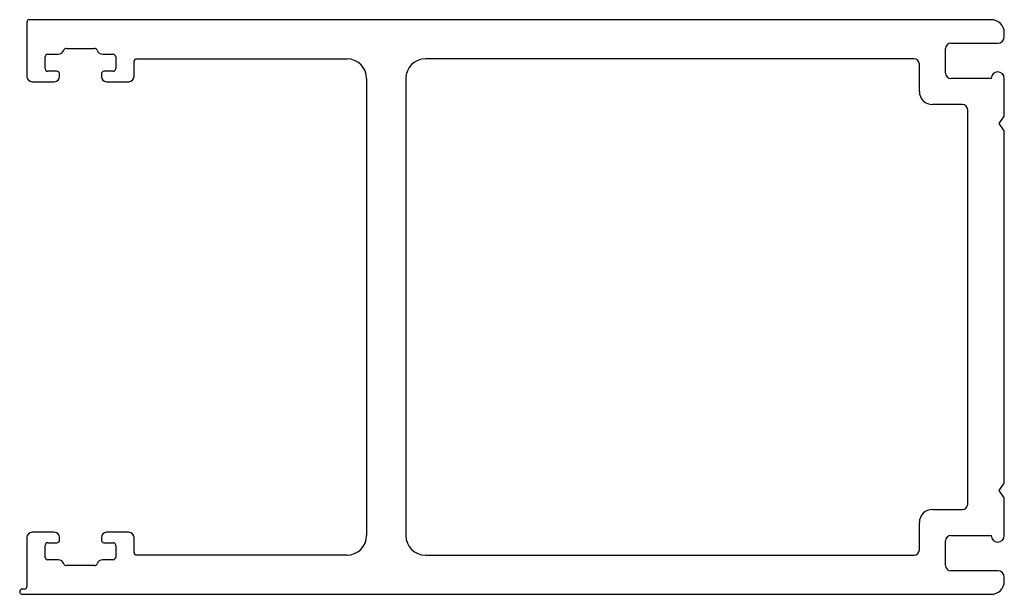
# Model space of a CAD drawing. Header units: millimetres. Extents: x -75.4 to 0, y -14.6 to 29.5.
import ezdxf

# ---------------------------------------------------------------- set-up
doc = ezdxf.new("R2010")
doc.units = ezdxf.units.MM

msp = doc.modelspace()

# ---------------------------------------------------------------- linework, layer by layer
at = {"color": 7, "linetype": 'Continuous', "lineweight": 25}
for p, q in [((-1, 29.45), (-74.6, 29.45)), ((-74.8, 29.25), (-74.8, 25.1)), ((0, 28.15), (0, 28.45)), ((-71.782, 27.25), (-69.618, 27.25)), ((-4.5, 25.35), (-4.5, 27.25)), ((-4.1, 27.65), (-0.5, 27.65)), ((-73.4, 25.7), (-73.4, 26.6)), ((-73.2, 26.8), (-72.4, 26.8)), ((-69, 26.8), (-68.2, 26.8)), ((-68, 26.6), (-68, 25.7)), ((-66.4, 26.45), (-50.3, 26.45)), ((-6.9, 26.45), (-44.3, 26.45)), ((-66.6, 25.1), (-66.6, 26.25)), ((-6.5, 23.95), (-6.5, 26.05)), ((-72.5, 25.5), (-73.2, 25.5)), ((-72.3, 25.1), (-72.3, 25.3)), ((-69.1, 25.3), (-69.1, 25.1)), ((-68.2, 25.5), (-68.9, 25.5)), ((-48.8, 24.95), (-48.8, -10.05)), ((-45.8, 24.95), (-45.8, -10.05)), ((-1, 24.95), (-4.1, 24.95)), ((0, 22.071), (0, 24.95)), ((-74.4, 24.7), (-72.7, 24.7)), ((-68.7, 24.7), (-67, 24.7)), ((-3.2, 22.95), (-5.5, 22.95)), ((-2.8, -7.65), (-2.8, 22.55)), ((-0.4, 21.5), (0, 22.071)), ((0, 20.929), (-0.4, 21.5)), ((0, -6.029), (0, 20.929)), ((-0.4, -6.6), (0, -6.029)), ((0, -7.171), (-0.4, -6.6)), ((0, -10.05), (0, -7.171)), ((-5.5, -8.05), (-3.2, -8.05)), ((-6.5, -11.15), (-6.5, -9.05)), ((-74.8, -10.2), (-74.8, -13.95)), ((-72.7, -9.8), (-74.4, -9.8)), ((-72.3, -10.4), (-72.3, -10.2)), ((-69.1, -10.2), (-69.1, -10.4)), ((-67, -9.8), (-68.7, -9.8)), ((-66.6, -11.35), (-66.6, -10.2)), ((-4.5, -12.35), (-4.5, -10.45)), ((-4.1, -10.05), (-1, -10.05)), ((-73.4, -11.7), (-73.4, -10.8)), ((-73.2, -10.6), (-72.5, -10.6)), ((-68.9, -10.6), (-68.2, -10.6)), ((-68, -10.8), (-68, -11.7)), ((-72.4, -11.9), (-73.2, -11.9)), ((-68.2, -11.9), (-69, -11.9)), ((-50.3, -11.55), (-66.4, -11.55)), ((-44.3, -11.55), (-6.9, -11.55)), ((-69.618, -12.35), (-71.782, -12.35)), ((-0.5, -12.75), (-4.1, -12.75)), ((0, -13.55), (0, -13.25)), ((-75, -14.15), (-75.15, -14.15)), ((-75.15, -14.55), (-1, -14.55))]:
    msp.add_line(p, q, dxfattribs=at)
for centre, radius, start, end in [((-74.6, 29.25), 0.2, 90, 180), ((-1, 28.45), 1, 0, 90), ((-0.5, 28.15), 0.5, 270, 0), ((-71.782, 27.05), 0.2, 90, 162.07979), ((-69.618, 27.05), 0.2, 17.92021, 90), ((-4.1, 27.25), 0.4, 90, 180), ((-73.2, 26.6), 0.2, 90, 180), ((-72.4, 27.25), 0.45, 270, 342.07979), ((-69, 27.25), 0.45, 197.92021, 270), ((-68.2, 26.6), 0.2, 0, 90), ((-66.4, 26.25), 0.2, 90, 180), ((-50.3, 24.95), 1.5, 0, 90), ((-44.3, 24.95), 1.5, 90, 180), ((-6.9, 26.05), 0.4, 0, 90), ((-73.2, 25.7), 0.2, 180, 270), ((-68.2, 25.7), 0.2, 270, 0), ((-74.4, 25.1), 0.4, 180, 270), ((-72.7, 25.1), 0.4, 270, 0), ((-72.5, 25.3), 0.2, 0, 90), ((-68.9, 25.3), 0.2, 90, 180), ((-68.7, 25.1), 0.4, 180, 270), ((-67, 25.1), 0.4, 270, 0), ((-4.1, 25.35), 0.4, 180, 270), ((-0.5, 24.95), 0.5, 0, 180), ((-5.5, 23.95), 1, 180, 270), ((-3.2, 22.55), 0.4, 0, 90), ((-5.5, -9.05), 1, 90, 180), ((-3.2, -7.65), 0.4, 270, 0), ((-74.4, -10.2), 0.4, 90, 180), ((-72.7, -10.2), 0.4, 0, 90), ((-72.5, -10.4), 0.2, 270, 0), ((-68.7, -10.2), 0.4, 90, 180), ((-68.9, -10.4), 0.2, 180, 270), ((-67, -10.2), 0.4, 0, 90), ((-50.3, -10.05), 1.5, 270, 0), ((-44.3, -10.05), 1.5, 180, 270), ((-4.1, -10.45), 0.4, 90, 180), ((-0.5, -10.05), 0.5, 180, 0), ((-73.2, -10.8), 0.2, 90, 180), ((-68.2, -10.8), 0.2, 0, 90), ((-6.9, -11.15), 0.4, 270, 0), ((-73.2, -11.7), 0.2, 180, 270), ((-72.4, -12.35), 0.45, 17.92021, 90), ((-69, -12.35), 0.45, 90, 162.07979), ((-68.2, -11.7), 0.2, 270, 0), ((-66.4, -11.35), 0.2, 180, 270), ((-71.782, -12.15), 0.2, 197.92021, 270), ((-69.618, -12.15), 0.2, 270, 342.07979), ((-4.1, -12.35), 0.4, 180, 270), ((-0.5, -13.25), 0.5, 0, 90), ((-1, -13.55), 1, 270, 0), ((-75.15, -14.35), 0.2, 90, 270), ((-75, -13.95), 0.2, 270, 0)]:
    msp.add_arc(centre, radius, start, end, dxfattribs=at)

doc.saveas('drawing.dxf')
